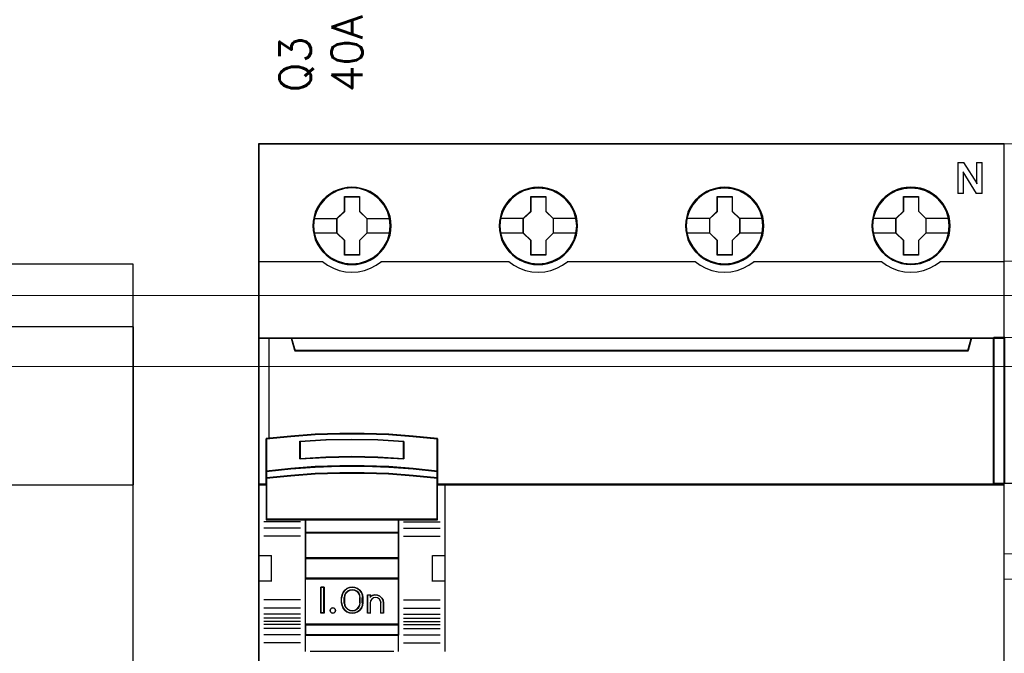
# Model space of a CAD drawing. Header units: millimetres. Extents: x 262469 to 275208, y -32539 to 9411.
# Tile 65 of 256: x 270098 to 270128, y -22482 to -22462. Entities that reach past the tile are written whole.
import ezdxf

# ---------------------------------------------------------------- set-up
doc = ezdxf.new("R2010")
doc.units = ezdxf.units.MM
doc.header["$LTSCALE"] = 100
doc.layers.get('0').update_dxf_attribs({"color": 8})
doc.layers.add('$ ele elektryka', color=1, linetype='Continuous', lineweight=30)
doc.layers.add('$ mp_ele', color=1, linetype='Continuous', lineweight=35)
doc.layers.add('45', color=8, linetype='Continuous')
doc.styles.get("Standard").update_dxf_attribs({"font": 'simplex.shx', "width": 0.8})

# ---------------------------------------------------------------- blocks, each defined once
blk = doc.blocks.new('*U2091')
at = {"layer": '45', "color": 7}
for points in [[(269.553408, -328.502637), (323.469028, -328.502637), (323.469028, -271.497363), (269.553408, -271.497363), (269.553408, -328.502637)], [(269.606321, -292.484081), (323.504304, -292.484081), (323.504304, -277.445187), (269.606321, -277.445187), (269.606321, -292.484081)]]:
    blk.add_lwpolyline(points, close=True, dxfattribs=at)
at = {"layer": '45', "color": 19}
for points in [[(269.553408, -328.502637), (323.469028, -328.502637), (323.469028, -271.497363), (269.553408, -271.497363), (269.553408, -328.502637)], [(269.606321, -292.484081), (323.504304, -292.484081), (323.504304, -277.445187), (269.606321, -277.445187), (269.606321, -292.484081)]]:
    blk.add_lwpolyline(points, dxfattribs=at)
blk = doc.blocks.new('*U2095')
at = {"layer": '45', "color": 7}
for points in [[(123.041699, -335.999059), (50.962827, -335.999059), (50.962827, -418.069133), (123.041699, -418.069133), (123.041699, -335.999059)], [(63.764385, -343.925202), (63.741969, -343.476801), (63.669119, -343.022865), (63.517816, -342.596608), (63.338493, -342.181422), (63.103131, -341.793916), (62.822939, -341.44516), (62.492312, -341.124083), (62.128062, -340.847293), (61.758209, -340.603717), (61.326713, -340.421036), (60.895217, -340.293712), (60.441305, -340.210675), (59.987394, -340.182996), (59.533482, -340.210675), (59.090779, -340.293712), (58.642471, -340.421036), (58.227787, -340.603717), (57.841121, -340.847293), (57.482475, -341.124083), (57.146245, -341.44516), (56.882864, -341.793916), (56.641899, -342.181422), (56.44016, -342.596608), (56.32248, -343.022865), (56.232818, -343.476801), (56.204799, -343.925202), (56.232818, -344.373602), (56.32248, -344.810931), (56.44016, -345.242724), (56.641899, -345.652374), (56.882864, -346.045416), (57.146245, -346.405243), (57.482475, -346.720784), (57.841121, -346.997575), (58.227787, -347.230079), (58.642471, -347.41276), (59.090779, -347.551155), (59.533482, -347.639728), (59.987394, -347.661872), (60.441305, -347.639728), (60.895217, -347.551155), (61.326713, -347.41276), (61.758209, -347.230079), (62.128062, -346.997575), (62.492312, -346.720784), (62.822939, -346.405243), (63.103131, -346.045416), (63.338493, -345.652374), (63.517816, -345.242724), (63.669119, -344.810931), (63.741969, -344.373602), (63.764385, -343.925202)], [(63.764385, -343.925202), (63.741969, -343.476801), (63.669119, -343.022865), (63.517816, -342.596608), (63.338493, -342.181422), (63.103131, -341.793916), (62.822939, -341.44516), (62.492312, -341.124083), (62.128062, -340.847293), (61.758209, -340.603717), (61.326713, -340.421036), (60.895217, -340.293712), (60.441305, -340.210675), (59.987394, -340.182996), (59.533482, -340.210675), (59.090779, -340.293712), (58.642471, -340.421036), (58.227787, -340.603717), (57.841121, -340.847293), (57.482475, -341.124083), (57.146245, -341.44516), (56.882864, -341.793916), (56.641899, -342.181422), (56.44016, -342.596608), (56.32248, -343.022865), (56.232818, -343.476801), (56.204799, -343.925202), (56.232818, -344.373602), (56.32248, -344.810931), (56.44016, -345.242724), (56.641899, -345.652374), (56.882864, -346.045416), (57.146245, -346.405243), (57.482475, -346.720784), (57.841121, -346.997575), (58.227787, -347.230079), (58.642471, -347.41276), (59.090779, -347.551155), (59.533482, -347.639728), (59.987394, -347.661872), (60.441305, -347.639728), (60.895217, -347.551155), (61.326713, -347.41276), (61.758209, -347.230079), (62.128062, -346.997575), (62.492312, -346.720784), (62.822939, -346.405243), (63.103131, -346.045416), (63.338493, -345.652374), (63.517816, -345.242724), (63.669119, -344.810931), (63.741969, -344.373602), (63.764385, -343.925202)], [(81.779693, -343.925202), (81.751669, -343.476801), (81.68441, -343.022865), (81.527472, -342.596608), (81.348114, -342.181422), (81.112708, -341.78838), (80.832462, -341.44516), (80.501772, -341.124083), (80.137452, -340.847293), (79.767527, -340.603717), (79.335948, -340.421036), (78.909974, -340.293712), (78.450371, -340.210675), (77.996373, -340.182996), (77.542374, -340.210675), (77.099585, -340.293712), (76.651192, -340.421036), (76.242033, -340.603717), (75.849688, -340.847293), (75.490974, -341.124083), (75.160283, -341.44516), (74.896852, -341.78838), (74.650236, -342.181422), (74.454064, -342.596608), (74.330755, -343.022865), (74.241077, -343.476801), (74.213052, -343.925202), (74.241077, -344.373602), (74.330755, -344.810931), (74.454064, -345.237188), (74.650236, -345.652374), (74.896852, -346.045416), (75.160283, -346.405243), (75.490974, -346.720784), (75.849688, -346.997575), (76.242033, -347.230079), (76.651192, -347.41276), (77.099585, -347.551155), (77.542374, -347.639728), (77.996373, -347.661872), (78.450371, -347.639728), (78.909974, -347.551155), (79.335948, -347.41276), (79.767527, -347.230079), (80.137452, -346.997575), (80.501772, -346.720784), (80.832462, -346.405243), (81.112708, -346.045416), (81.348114, -345.652374), (81.527472, -345.237188), (81.68441, -344.810931), (81.751669, -344.373602), (81.779693, -343.925202)], [(81.779693, -343.925202), (81.751669, -343.476801), (81.68441, -343.022865), (81.527472, -342.596608), (81.348114, -342.181422), (81.112708, -341.78838), (80.832462, -341.44516), (80.501772, -341.124083), (80.137452, -340.847293), (79.767527, -340.603717), (79.335948, -340.421036), (78.909974, -340.293712), (78.450371, -340.210675), (77.996373, -340.182996), (77.542374, -340.210675), (77.099585, -340.293712), (76.651192, -340.421036), (76.242033, -340.603717), (75.849688, -340.847293), (75.490974, -341.124083), (75.160283, -341.44516), (74.896852, -341.78838), (74.650236, -342.181422), (74.454064, -342.596608), (74.330755, -343.022865), (74.241077, -343.476801), (74.213052, -343.925202), (74.241077, -344.373602), (74.330755, -344.810931), (74.454064, -345.237188), (74.650236, -345.652374), (74.896852, -346.045416), (75.160283, -346.405243), (75.490974, -346.720784), (75.849688, -346.997575), (76.242033, -347.230079), (76.651192, -347.41276), (77.099585, -347.551155), (77.542374, -347.639728), (77.996373, -347.661872), (78.450371, -347.639728), (78.909974, -347.551155), (79.335948, -347.41276), (79.767527, -347.230079), (80.137452, -346.997575), (80.501772, -346.720784), (80.832462, -346.405243), (81.112708, -346.045416), (81.348114, -345.652374), (81.527472, -345.237188), (81.68441, -344.810931), (81.751669, -344.373602), (81.779693, -343.925202)], [(81.758528, -343.925186), (81.730673, -343.479324), (81.663822, -343.027957), (81.507835, -342.604113), (81.329565, -342.191277), (81.095585, -341.80046), (80.817037, -341.459182), (80.488351, -341.139923), (80.126239, -340.864699), (79.758557, -340.622503), (79.329593, -340.440855), (78.906201, -340.314252), (78.449383, -340.231685), (77.998136, -340.204163), (77.546889, -340.231685), (77.106784, -340.314252), (76.661108, -340.440855), (76.254429, -340.622503), (75.864462, -340.864699), (75.507922, -341.139923), (75.179236, -341.459182), (74.917401, -341.80046), (74.672279, -342.191277), (74.477296, -342.604113), (74.354735, -343.027957), (74.2656, -343.479324), (74.237745, -343.925186), (74.2656, -344.371048), (74.354735, -344.805902), (74.477296, -345.229746), (74.672279, -345.642581), (74.917401, -346.033399), (75.179236, -346.39119), (75.507922, -346.704945), (75.864462, -346.980168), (76.254429, -347.211356), (76.661108, -347.393004), (77.106784, -347.530615), (77.546889, -347.618687), (77.998136, -347.640705), (78.449383, -347.618687), (78.906201, -347.530615), (79.329593, -347.393004), (79.758557, -347.211356), (80.126239, -346.980168), (80.488351, -346.704945), (80.817037, -346.39119), (81.095585, -346.033399), (81.329565, -345.642581), (81.507835, -345.229746), (81.663822, -344.805902), (81.730673, -344.371048), (81.758528, -343.925186)], [(99.791474, -343.925202), (99.769054, -343.476801), (99.69619, -343.022865), (99.539253, -342.596608), (99.359895, -342.181422), (99.124489, -341.78838), (98.844243, -341.44516), (98.519157, -341.124083), (98.154837, -340.847293), (97.779308, -340.603717), (97.353334, -340.421036), (96.921755, -340.293712), (96.467757, -340.210675), (96.013758, -340.182996), (95.55976, -340.210675), (95.116971, -340.293712), (94.668578, -340.421036), (94.253814, -340.603717), (93.867074, -340.847293), (93.508359, -341.124083), (93.172064, -341.44516), (92.908633, -341.78838), (92.662016, -342.181422), (92.465844, -342.596608), (92.348141, -343.022865), (92.258462, -343.476801), (92.224833, -343.925202), (92.258462, -344.373602), (92.348141, -344.810931), (92.465844, -345.237188), (92.662016, -345.652374), (92.908633, -346.045416), (93.172064, -346.405243), (93.508359, -346.720784), (93.867074, -346.997575), (94.253814, -347.230079), (94.668578, -347.41276), (95.116971, -347.551155), (95.55976, -347.639728), (96.013758, -347.661872), (96.467757, -347.639728), (96.921755, -347.551155), (97.353334, -347.41276), (97.779308, -347.230079), (98.154837, -346.997575), (98.519157, -346.720784), (98.844243, -346.405243), (99.124489, -346.045416), (99.359895, -345.652374), (99.539253, -345.237188), (99.69619, -344.810931), (99.769054, -344.373602), (99.791474, -343.925202)], [(99.791474, -343.925202), (99.769054, -343.476801), (99.69619, -343.022865), (99.539253, -342.596608), (99.359895, -342.181422), (99.124489, -341.78838), (98.844243, -341.44516), (98.519157, -341.124083), (98.154837, -340.847293), (97.779308, -340.603717), (97.353334, -340.421036), (96.921755, -340.293712), (96.467757, -340.210675), (96.013758, -340.182996), (95.55976, -340.210675), (95.116971, -340.293712), (94.668578, -340.421036), (94.253814, -340.603717), (93.867074, -340.847293), (93.508359, -341.124083), (93.172064, -341.44516), (92.908633, -341.78838), (92.662016, -342.181422), (92.465844, -342.596608), (92.348141, -343.022865), (92.258462, -343.476801), (92.224833, -343.925202), (92.258462, -344.373602), (92.348141, -344.810931), (92.465844, -345.237188), (92.662016, -345.652374), (92.908633, -346.045416), (93.172064, -346.405243), (93.508359, -346.720784), (93.867074, -346.997575), (94.253814, -347.230079), (94.668578, -347.41276), (95.116971, -347.551155), (95.55976, -347.639728), (96.013758, -347.661872), (96.467757, -347.639728), (96.921755, -347.551155), (97.353334, -347.41276), (97.779308, -347.230079), (98.154837, -346.997575), (98.519157, -346.720784), (98.844243, -346.405243), (99.124489, -346.045416), (99.359895, -345.652374), (99.539253, -345.237188), (99.69619, -344.810931), (99.769054, -344.373602), (99.791474, -343.925202)], [(99.766781, -343.925186), (99.744497, -343.479324), (99.672075, -343.027957), (99.516088, -342.604113), (99.337818, -342.191277), (99.103838, -341.80046), (98.82529, -341.459182), (98.502175, -341.139923), (98.140063, -340.864699), (97.76681, -340.622503), (97.343418, -340.440855), (96.914454, -340.314252), (96.463207, -340.231685), (96.011961, -340.204163), (95.560714, -340.231685), (95.120608, -340.314252), (94.674932, -340.440855), (94.262682, -340.622503), (93.878287, -340.864699), (93.521746, -341.139923), (93.187489, -341.459182), (92.925654, -341.80046), (92.680532, -342.191277), (92.485549, -342.604113), (92.368559, -343.027957), (92.279424, -343.479324), (92.245998, -343.925186), (92.279424, -344.371048), (92.368559, -344.805902), (92.485549, -345.229746), (92.680532, -345.642581), (92.925654, -346.033399), (93.187489, -346.39119), (93.521746, -346.704945), (93.878287, -346.980168), (94.262682, -347.211356), (94.674932, -347.393004), (95.120608, -347.530615), (95.560714, -347.618687), (96.011961, -347.640705), (96.463207, -347.618687), (96.914454, -347.530615), (97.343418, -347.393004), (97.76681, -347.211356), (98.140063, -346.980168), (98.502175, -346.704945), (98.82529, -346.39119), (99.103838, -346.033399), (99.337818, -345.642581), (99.516088, -345.229746), (99.672075, -344.805902), (99.744497, -344.371048), (99.766781, -343.925186)], [(117.799727, -343.918146), (117.771703, -343.469746), (117.704443, -343.01581), (117.547506, -342.589552), (117.368148, -342.174367), (117.132742, -341.781325), (116.852496, -341.438105), (116.521805, -341.117028), (116.157486, -340.840237), (115.787561, -340.596662), (115.355982, -340.41398), (114.930008, -340.286657), (114.470405, -340.20362), (114.016407, -340.175941), (113.562408, -340.20362), (113.119619, -340.286657), (112.671226, -340.41398), (112.262067, -340.596662), (111.869722, -340.840237), (111.511008, -341.117028), (111.180317, -341.438105), (110.916886, -341.781325), (110.67027, -342.174367), (110.474097, -342.589552), (110.350789, -343.01581), (110.261111, -343.469746), (110.233086, -343.918146), (110.261111, -344.366547), (110.350789, -344.803875), (110.474097, -345.230132), (110.67027, -345.645318), (110.916886, -346.03836), (111.180317, -346.398188), (111.511008, -346.713729), (111.869722, -346.990519), (112.262067, -347.223023), (112.671226, -347.405705), (113.119619, -347.5441), (113.562408, -347.632673), (114.016407, -347.654816), (114.470405, -347.632673), (114.930008, -347.5441), (115.355982, -347.405705), (115.787561, -347.223023), (116.157486, -346.990519), (116.521805, -346.713729), (116.852496, -346.398188), (117.132742, -346.03836), (117.368148, -345.645318), (117.547506, -345.230132), (117.704443, -344.803875), (117.771703, -344.366547), (117.799727, -343.918146)], [(117.799727, -343.918146), (117.771703, -343.469746), (117.704443, -343.01581), (117.547506, -342.589552), (117.368148, -342.174367), (117.132742, -341.781325), (116.852496, -341.438105), (116.521805, -341.117028), (116.157486, -340.840237), (115.787561, -340.596662), (115.355982, -340.41398), (114.930008, -340.286657), (114.470405, -340.20362), (114.016407, -340.175941), (113.562408, -340.20362), (113.119619, -340.286657), (112.671226, -340.41398), (112.262067, -340.596662), (111.869722, -340.840237), (111.511008, -341.117028), (111.180317, -341.438105), (110.916886, -341.781325), (110.67027, -342.174367), (110.474097, -342.589552), (110.350789, -343.01581), (110.261111, -343.469746), (110.233086, -343.918146), (110.261111, -344.366547), (110.350789, -344.803875), (110.474097, -345.230132), (110.67027, -345.645318), (110.916886, -346.03836), (111.180317, -346.398188), (111.511008, -346.713729), (111.869722, -346.990519), (112.262067, -347.223023), (112.671226, -347.405705), (113.119619, -347.5441), (113.562408, -347.632673), (114.016407, -347.654816), (114.470405, -347.632673), (114.930008, -347.5441), (115.355982, -347.405705), (115.787561, -347.223023), (116.157486, -346.990519), (116.521805, -346.713729), (116.852496, -346.398188), (117.132742, -346.03836), (117.368148, -345.645318), (117.547506, -345.230132), (117.704443, -344.803875), (117.771703, -344.366547), (117.799727, -343.918146)], [(117.778562, -343.919893), (117.750707, -343.474242), (117.683856, -343.02309), (117.527869, -342.599446), (117.349599, -342.186807), (117.115619, -341.796175), (116.837071, -341.455059), (116.508385, -341.135951), (116.146273, -340.860858), (115.778591, -340.618776), (115.349627, -340.437215), (114.926235, -340.310672), (114.469417, -340.228144), (114.01817, -340.200635), (113.566923, -340.228144), (113.126818, -340.310672), (112.681142, -340.437215), (112.274463, -340.618776), (111.884496, -340.860858), (111.527956, -341.135951), (111.19927, -341.455059), (110.937435, -341.796175), (110.692313, -342.186807), (110.49733, -342.599446), (110.374769, -343.02309), (110.285634, -343.474242), (110.257779, -343.919893), (110.285634, -344.365544), (110.374769, -344.800191), (110.49733, -345.223834), (110.692313, -345.636474), (110.937435, -346.027106), (111.19927, -346.384727), (111.527956, -346.698333), (111.884496, -346.973426), (112.274463, -347.204504), (112.681142, -347.386066), (113.126818, -347.523612), (113.566923, -347.611642), (114.01817, -347.633649), (114.469417, -347.611642), (114.926235, -347.523612), (115.349627, -347.386066), (115.778591, -347.204504), (116.146273, -346.973426), (116.508385, -346.698333), (116.837071, -346.384727), (117.115619, -346.027106), (117.349599, -345.636474), (117.527869, -345.223834), (117.683856, -344.800191), (117.750707, -344.365544), (117.778562, -343.919893)], [(59.272766, -341.086106), (60.716935, -341.086106), (60.716935, -342.506161), (61.436188, -343.210642), (61.436188, -344.630698), (60.716935, -345.346273), (60.716935, -346.755234), (59.272766, -346.755234), (59.272766, -345.346273), (58.536524, -344.630698), (58.536524, -343.210642), (59.272766, -342.506161), (59.272766, -341.086106)], [(59.272766, -341.086106), (60.716935, -341.086106), (60.716935, -341.086106), (60.716935, -342.506161), (60.716935, -342.506161), (61.436188, -343.210642), (61.436188, -343.210642), (61.436188, -344.630698), (61.436188, -344.630698), (60.716935, -345.346273), (60.716935, -345.346273), (60.716935, -346.755234), (60.716935, -346.755234), (59.272766, -346.755234), (59.272766, -346.755234), (59.272766, -345.346273), (59.272766, -345.346273), (58.536524, -344.630698), (58.536524, -344.630698), (58.536524, -343.210642), (58.536524, -343.210642), (59.272766, -342.506161), (59.272766, -342.506161), (59.272766, -341.086106), (59.272766, -341.086106)], [(59.285816, -341.107272), (60.707145, -341.107272), (60.707145, -342.51584), (61.415022, -343.214622), (61.415022, -344.62319), (60.707145, -345.332976), (60.707145, -346.73054), (59.285816, -346.73054), (59.285816, -345.332976), (58.561217, -344.62319), (58.561217, -343.214622), (59.285816, -342.51584), (59.285816, -341.107272)], [(77.290211, -341.086106), (78.728716, -341.086106), (78.728716, -342.505783), (79.447968, -343.204531), (79.447968, -344.629754), (78.728716, -345.345138), (78.728716, -346.748179), (77.290211, -346.748179), (77.290211, -345.345138), (76.548304, -344.629754), (76.548304, -343.204531), (77.290211, -342.505783), (77.290211, -341.086106)], [(77.290211, -341.086106), (78.728716, -341.086106), (78.728716, -341.086106), (78.728716, -342.505783), (78.728716, -342.505783), (79.447968, -343.204531), (79.447968, -343.204531), (79.447968, -344.629754), (79.447968, -344.629754), (78.728716, -345.345138), (78.728716, -345.345138), (78.728716, -346.748179), (78.728716, -346.748179), (77.290211, -346.748179), (77.290211, -346.748179), (77.290211, -345.345138), (77.290211, -345.345138), (76.548304, -344.629754), (76.548304, -344.629754), (76.548304, -343.204531), (76.548304, -343.204531), (77.290211, -342.505783), (77.290211, -342.505783), (77.290211, -341.086106), (77.290211, -341.086106)], [(77.299643, -341.107272), (78.715398, -341.107272), (78.715398, -342.516335), (79.423275, -343.209859), (79.423275, -344.624426), (78.715398, -345.334461), (78.715398, -346.727012), (77.299643, -346.727012), (77.299643, -345.334461), (76.56947, -344.624426), (76.56947, -343.209859), (77.299643, -342.516335), (77.299643, -341.107272)], [(95.299856, -341.086106), (96.744024, -341.086106), (96.744024, -342.505783), (97.463277, -343.204531), (97.463277, -344.629754), (96.744024, -345.345138), (96.744024, -346.748179), (95.299856, -346.748179), (95.299856, -345.345138), (94.563613, -344.629754), (94.563613, -343.204531), (95.299856, -342.505783), (95.299856, -341.086106)], [(95.299856, -341.086106), (96.744024, -341.086106), (96.744024, -341.086106), (96.744024, -342.505783), (96.744024, -342.505783), (97.463277, -343.204531), (97.463277, -343.204531), (97.463277, -344.629754), (97.463277, -344.629754), (96.744024, -345.345138), (96.744024, -345.345138), (96.744024, -346.748179), (96.744024, -346.748179), (95.299856, -346.748179), (95.299856, -346.748179), (95.299856, -345.345138), (95.299856, -345.345138), (94.563613, -344.629754), (94.563613, -344.629754), (94.563613, -343.204531), (94.563613, -343.204531), (95.299856, -342.505783), (95.299856, -342.505783), (95.299856, -341.086106), (95.299856, -341.086106)], [(95.309377, -341.107272), (96.730706, -341.107272), (96.730706, -342.516335), (97.438584, -343.209859), (97.438584, -344.624426), (96.730706, -345.334461), (96.730706, -346.727012), (95.309377, -346.727012), (95.309377, -345.334461), (94.584778, -344.624426), (94.584778, -343.209859), (95.309377, -342.516335), (95.309377, -341.107272)], [(113.310245, -341.07905), (114.74875, -341.07905), (114.74875, -342.499612), (115.468002, -343.198795), (115.468002, -344.624906), (114.74875, -345.340736), (114.74875, -346.744651), (113.310245, -346.744651), (113.310245, -345.340736), (112.568338, -344.624906), (112.568338, -343.198795), (113.310245, -342.499612), (113.310245, -341.07905)], [(113.310245, -341.07905), (114.74875, -341.07905), (114.74875, -341.07905), (114.74875, -342.499612), (114.74875, -342.499612), (115.468002, -343.198795), (115.468002, -343.198795), (115.468002, -344.624906), (115.468002, -344.624906), (114.74875, -345.340736), (114.74875, -345.340736), (114.74875, -346.744651), (114.74875, -346.744651), (113.310245, -346.744651), (113.310245, -346.744651), (113.310245, -345.340736), (113.310245, -345.340736), (112.568338, -344.624906), (112.568338, -344.624906), (112.568338, -343.198795), (112.568338, -343.198795), (113.310245, -342.499612), (113.310245, -342.499612), (113.310245, -341.07905), (113.310245, -341.07905)], [(113.319677, -341.103744), (114.735432, -341.103744), (114.735432, -342.511923), (115.443309, -343.205011), (115.443309, -344.61869), (114.735432, -345.32828), (114.735432, -346.719957), (113.319677, -346.719957), (113.319677, -345.32828), (112.589504, -344.61869), (112.589504, -343.205011), (113.319677, -342.511923), (113.319677, -341.103744)], [(119.541226, -355.956733), (54.462521, -355.956733), (54.139301, -354.770331), (50.962827, -354.770331), (50.962827, -368.951972), (51.709577, -368.951972), (51.709577, -368.322903), (51.709577, -367.649689), (51.709577, -364.504344), (54.066855, -364.267064), (56.424133, -364.10152), (58.786984, -364.018747), (61.155408, -364.018747), (63.518258, -364.10152), (65.875536, -364.267064), (68.232814, -364.504344), (68.232814, -367.649689), (68.232814, -368.322903), (68.232814, -368.951972), (68.979564, -368.951972), (122.043396, -368.951972), (122.043396, -354.770331), (119.864446, -354.770331), (119.541226, -355.956733)], [(54.460882, -356.001523), (119.543644, -356.001523), (119.866884, -354.770331), (54.137642, -354.770331), (54.460882, -356.001523)], [(121.99401, -354.770331), (121.99401, -368.951972), (123.041699, -368.951972), (123.041699, -354.770331), (121.99401, -354.770331)], [(62.503795, -366.315265), (65.016673, -366.450782), (65.016673, -364.75117), (62.503795, -364.615652), (59.979724, -364.57048), (57.472444, -364.615652), (54.959566, -364.75117), (54.959566, -366.450782), (57.472444, -366.315265), (59.979724, -366.258799), (62.503795, -366.315265)], [(65.906796, -367.367381), (63.544499, -367.195528), (61.176617, -367.121059), (58.80315, -367.121059), (56.435268, -367.195528), (54.07297, -367.367381), (51.710673, -367.62516), (51.710673, -368.324029), (54.07297, -368.077706), (56.435268, -367.905853), (58.80315, -367.819927), (61.176617, -367.819927), (63.544499, -367.905853), (65.906796, -368.077706), (68.269094, -368.324029), (68.269094, -367.62516), (65.906796, -367.367381)], [(65.89167, -367.382685), (63.535412, -367.217384), (61.173583, -367.145753), (58.806184, -367.145753), (56.444355, -367.217384), (54.088096, -367.382685), (51.731838, -367.630637), (51.731838, -368.302862), (54.088096, -368.06593), (56.444355, -367.900629), (58.806184, -367.817978), (61.173583, -367.817978), (63.535412, -367.900629), (65.89167, -368.06593), (68.247928, -368.302862), (68.247928, -367.630637), (65.89167, -367.382685)], [(65.89167, -367.382685), (63.535412, -367.217384), (61.173583, -367.145753), (58.806184, -367.145753), (56.444355, -367.217384), (54.088096, -367.382685), (51.731838, -367.630637), (51.731838, -368.302862), (54.088096, -368.06593), (56.444355, -367.900629), (58.806184, -367.817978), (61.173583, -367.817978), (63.535412, -367.900629), (65.89167, -368.06593), (68.247928, -368.302862), (68.247928, -367.630637), (65.89167, -367.382685)], [(55.474712, -372.335105), (64.505055, -372.335105), (68.269094, -372.335105), (68.269094, -368.914764), (68.269094, -368.28075), (65.906796, -368.041604), (63.544499, -367.874758), (61.176617, -367.791335), (58.80315, -367.791335), (56.435268, -367.874758), (54.07297, -368.041604), (51.710673, -368.28075), (51.710673, -368.914764), (51.710673, -372.335105), (55.474712, -372.335105)], [(55.486254, -372.313938), (64.493512, -372.313938), (68.247928, -372.313938), (68.247928, -368.92812), (68.247928, -368.300504), (65.89167, -368.063772), (63.535412, -367.89861), (61.173583, -367.81603), (58.806184, -367.81603), (56.444355, -367.89861), (54.088096, -368.063772), (51.731838, -368.300504), (51.731838, -368.92812), (51.731838, -372.313938), (55.486254, -372.313938)], [(64.515758, -372.285716), (55.464009, -372.285716), (55.464009, -373.601575), (64.515758, -373.601575), (64.515758, -372.285716)], [(64.494592, -372.31041), (55.485174, -372.31041), (55.485174, -373.57688), (64.494592, -373.57688), (64.494592, -372.31041)], [(64.515758, -373.552186), (55.464009, -373.552186), (55.464009, -376.071015), (64.515758, -376.071015), (64.515758, -373.552186)], [(64.494592, -373.573352), (55.485174, -373.573352), (55.485174, -376.04632), (64.494592, -376.04632), (64.494592, -373.573352)], [(64.515758, -376.021626), (55.464009, -376.021626), (55.464009, -378.043039), (64.515758, -378.043039), (64.515758, -376.021626)], [(64.494592, -376.042792), (55.485174, -376.042792), (55.485174, -378.021872), (64.494592, -378.021872), (64.494592, -376.042792)], [(55.464009, -382.488031), (64.515758, -382.488031), (64.515758, -377.99365), (55.464009, -377.99365), (55.464009, -382.488031)], [(57.287763, -378.857954), (57.287763, -381.376783), (56.98792, -381.376783), (56.98792, -378.857954), (57.287763, -378.857954)], [(59.128596, -379.362842), (59.299865, -379.149667), (59.499678, -378.986981), (59.756582, -378.891613), (60.013485, -378.857954), (60.281807, -378.891613), (60.527293, -378.986981), (60.738524, -379.149667), (60.909793, -379.362842), (61.006846, -379.604066), (61.0411, -379.867729), (61.0411, -380.367007), (61.006846, -380.630671), (60.909793, -380.871895), (60.738524, -381.08507), (60.527293, -381.242146), (60.281807, -381.343124), (60.013485, -381.376783), (59.756582, -381.343124), (59.499678, -381.242146), (59.299865, -381.08507), (59.128596, -380.871895), (59.031543, -380.630671), (58.99158, -380.367007), (58.99158, -379.867729), (59.031543, -379.604066), (59.128596, -379.362842)], [(59.393724, -379.409485), (59.2845, -379.623824), (59.23851, -379.866366), (59.23851, -380.368371), (59.2845, -380.605272), (59.393724, -380.813971), (59.566183, -380.983186), (59.778882, -381.090355), (60.014576, -381.129839), (60.261768, -381.090355), (60.474467, -380.983186), (60.646926, -380.813971), (60.75615, -380.605272), (60.790642, -380.368371), (60.790642, -379.866366), (60.75615, -379.623824), (60.646926, -379.409485), (60.474467, -379.24027), (60.261768, -379.138741), (60.014576, -379.104898), (59.778882, -379.138741), (59.566183, -379.24027), (59.393724, -379.409485)], [(61.499684, -381.376783), (61.499684, -379.602314), (61.758372, -379.602314), (61.758372, -379.788803), (61.965323, -379.653174), (62.212515, -379.602314), (62.471203, -379.619267), (62.6954, -379.72664), (62.890854, -379.896175), (63.005826, -380.11092), (63.051815, -380.359571), (63.051815, -381.376783), (62.793127, -381.376783), (62.793127, -380.359571), (62.747138, -380.16178), (62.643662, -380.003547), (62.471203, -379.884873), (62.27575, -379.856617), (62.068799, -379.884873), (61.907837, -380.003547), (61.792864, -380.16178), (61.758372, -380.359571), (61.758372, -381.376783), (61.499684, -381.376783)], [(58.382539, -380.972343), (58.413059, -381.105144), (58.382539, -381.243982), (58.278773, -381.340564), (58.138384, -381.376783), (58.004098, -381.340564), (57.91254, -381.243982), (57.869813, -381.105144), (57.91254, -380.972343), (58.004098, -380.869724), (58.138384, -380.833506), (58.278773, -380.869724), (58.382539, -380.972343)], [(64.515758, -382.438642), (55.464009, -382.438642), (55.464009, -383.482862), (64.515758, -383.482862), (64.515758, -382.438642)], [(64.494592, -382.463336), (55.485174, -382.463336), (55.485174, -383.461696), (64.494592, -383.461696), (64.494592, -382.463336)]]:
    blk.add_lwpolyline(points, close=True, dxfattribs=at)
at = {"layer": '45', "color": 139}
for points in [[(123.041699, -335.999059), (50.962827, -335.999059), (50.962827, -418.069133), (123.041699, -418.069133), (123.041699, -335.999059)], [(63.697361, -343.918906), (63.6245, -343.199123), (63.417128, -342.518098), (63.06964, -341.881368), (62.610058, -341.327689), (62.049593, -340.873672), (61.405058, -340.535928), (60.710081, -340.319993), (59.987081, -340.253552), (59.264081, -340.319993), (58.574708, -340.535928), (57.930173, -340.873672), (57.364103, -341.327689), (56.904522, -341.881368), (56.562638, -342.518098), (56.349661, -343.199123), (56.282405, -343.918906), (56.349661, -344.633152), (56.562638, -345.325251), (56.904522, -345.950908), (57.364103, -346.510123), (57.930173, -346.96414), (58.574708, -347.301884), (59.264081, -347.512282), (59.987081, -347.584261), (60.710081, -347.512282), (61.405058, -347.301884), (62.049593, -346.96414), (62.610058, -346.510123), (63.06964, -345.950908), (63.417128, -345.325251), (63.6245, -344.633152), (63.697361, -343.918906)], [(81.709142, -343.925962), (81.636267, -343.206179), (81.428854, -342.519617), (81.086904, -341.888423), (80.621627, -341.329207), (80.061052, -340.875191), (79.421996, -340.537447), (78.721278, -340.327049), (77.998136, -340.260607), (77.274995, -340.327049), (76.579882, -340.537447), (75.940827, -340.875191), (75.380252, -341.329207), (74.914975, -341.888423), (74.567418, -342.519617), (74.360006, -343.206179), (74.287131, -343.925962), (74.360006, -344.640207), (74.567418, -345.326769), (74.914975, -345.957963), (75.380252, -346.511642), (75.940827, -346.965659), (76.579882, -347.303403), (77.274995, -347.519338), (77.998136, -347.591316), (78.721278, -347.519338), (79.421996, -347.303403), (80.061052, -346.965659), (80.621627, -346.511642), (81.086904, -345.957963), (81.428854, -345.326769), (81.636267, -344.640207), (81.709142, -343.925962)], [(81.709142, -343.918906), (81.630639, -343.199123), (81.423168, -342.518098), (81.081122, -341.881368), (80.621322, -341.327689), (80.06059, -340.873672), (79.415748, -340.535928), (78.714833, -340.319993), (77.997097, -340.253552), (77.273752, -340.319993), (76.578445, -340.535928), (75.93921, -340.873672), (75.372871, -341.327689), (74.913071, -341.881368), (74.571025, -342.518098), (74.357946, -343.199123), (74.290659, -343.918906), (74.357946, -344.633152), (74.571025, -345.325251), (74.913071, -345.950908), (75.372871, -346.510123), (75.93921, -346.96414), (76.578445, -347.301884), (77.273752, -347.512282), (77.997097, -347.584261), (78.714833, -347.512282), (79.415748, -347.301884), (80.06059, -346.96414), (80.621322, -346.510123), (81.081122, -345.950908), (81.423168, -345.325251), (81.630639, -344.633152), (81.709142, -343.918906)], [(99.717395, -343.925962), (99.64452, -343.206179), (99.437108, -342.519617), (99.089551, -341.888423), (98.624274, -341.329207), (98.069305, -340.875191), (97.424644, -340.537447), (96.729531, -340.327049), (96.00639, -340.260607), (95.283248, -340.327049), (94.58253, -340.537447), (93.94908, -340.875191), (93.382899, -341.329207), (92.917622, -341.888423), (92.575672, -342.519617), (92.368259, -343.206179), (92.295384, -343.925962), (92.368259, -344.640207), (92.575672, -345.326769), (92.917622, -345.957963), (93.382899, -346.511642), (93.94908, -346.965659), (94.58253, -347.303403), (95.283248, -347.519338), (96.00639, -347.591316), (96.729531, -347.519338), (97.424644, -347.303403), (98.069305, -346.965659), (98.624274, -346.511642), (99.089551, -345.957963), (99.437108, -345.326769), (99.64452, -344.640207), (99.717395, -343.925962)], [(99.713867, -343.918906), (99.640986, -343.199123), (99.433556, -342.518098), (99.091576, -341.881368), (98.631866, -341.327689), (98.065638, -340.873672), (97.426528, -340.535928), (96.72575, -340.319993), (96.002547, -340.253552), (95.279344, -340.319993), (94.589779, -340.535928), (93.945063, -340.873672), (93.384441, -341.327689), (92.92473, -341.881368), (92.582751, -342.518098), (92.369714, -343.199123), (92.302439, -343.918906), (92.369714, -344.633152), (92.582751, -345.325251), (92.92473, -345.950908), (93.384441, -346.510123), (93.945063, -346.96414), (94.589779, -347.301884), (95.279344, -347.512282), (96.002547, -347.584261), (96.72575, -347.512282), (97.426528, -347.301884), (98.065638, -346.96414), (98.631866, -346.510123), (99.091576, -345.950908), (99.433556, -345.325251), (99.640986, -344.633152), (99.713867, -343.918906)], [(117.722121, -343.918906), (117.64926, -343.199123), (117.441888, -342.518098), (117.100004, -341.881368), (116.640423, -341.327689), (116.074353, -340.873672), (115.429818, -340.535928), (114.734841, -340.319993), (114.01184, -340.253552), (113.28884, -340.319993), (112.599468, -340.535928), (111.954933, -340.873672), (111.394468, -341.327689), (110.934886, -341.881368), (110.587398, -342.518098), (110.374421, -343.199123), (110.307165, -343.918906), (110.374421, -344.633152), (110.587398, -345.325251), (110.934886, -345.950908), (111.394468, -346.510123), (111.954933, -346.96414), (112.599468, -347.301884), (113.28884, -347.512282), (114.01184, -347.584261), (114.734841, -347.512282), (115.429818, -347.301884), (116.074353, -346.96414), (116.640423, -346.510123), (117.100004, -345.950908), (117.441888, -345.325251), (117.64926, -344.633152), (117.722121, -343.918906)], [(117.722121, -343.925962), (117.64926, -343.206179), (117.441888, -342.519617), (117.100004, -341.888423), (116.634818, -341.329207), (116.079957, -340.875191), (115.435422, -340.537447), (114.734841, -340.327049), (114.017445, -340.260607), (113.294445, -340.327049), (112.593863, -340.537447), (111.960538, -340.875191), (111.394468, -341.329207), (110.929281, -341.888423), (110.587398, -342.519617), (110.380025, -343.206179), (110.307165, -343.925962), (110.380025, -344.640207), (110.587398, -345.326769), (110.929281, -345.957963), (111.394468, -346.511642), (111.960538, -346.965659), (112.593863, -347.303403), (113.294445, -347.519338), (114.017445, -347.591316), (114.734841, -347.519338), (115.435422, -347.303403), (116.079957, -346.965659), (116.634818, -346.511642), (117.100004, -345.957963), (117.441888, -345.326769), (117.64926, -344.640207), (117.722121, -343.925962)], [(58.413059, -381.105144), (58.382539, -380.972343), (58.278773, -380.869724), (58.138384, -380.833506), (58.004098, -380.869724), (57.91254, -380.972343), (57.869813, -381.105144), (57.91254, -381.243982), (58.004098, -381.340564), (58.138384, -381.376783), (58.278773, -381.340564), (58.382539, -381.243982), (58.413059, -381.105144)]]:
    blk.add_lwpolyline(points, close=True, dxfattribs=at)
at = {"layer": '45', "color": 59}
for points in [[(123.017006, -336.020226), (50.983993, -336.020226), (50.983993, -418.044439), (123.017006, -418.044439), (123.017006, -336.020226)], [(63.743219, -343.925186), (63.72093, -343.479324), (63.648488, -343.027957), (63.498031, -342.604113), (63.319712, -342.191277), (63.085669, -341.805964), (62.807045, -341.459182), (62.47827, -341.139923), (62.11606, -340.864699), (61.748277, -340.622503), (61.319197, -340.440855), (60.890117, -340.314252), (60.438748, -340.231685), (59.987378, -340.204163), (59.536008, -340.231685), (59.095784, -340.314252), (58.649986, -340.440855), (58.237624, -340.622503), (57.853124, -340.864699), (57.496486, -341.139923), (57.162138, -341.459182), (56.900233, -341.805964), (56.660617, -342.191277), (56.460008, -342.604113), (56.342986, -343.027957), (56.253827, -343.479324), (56.225964, -343.925186), (56.253827, -344.371048), (56.342986, -344.805902), (56.460008, -345.23525), (56.660617, -345.642581), (56.900233, -346.033399), (57.162138, -346.39119), (57.496486, -346.704945), (57.853124, -346.980168), (58.237624, -347.211356), (58.649986, -347.393004), (59.095784, -347.530615), (59.536008, -347.618687), (59.987378, -347.640705), (60.438748, -347.618687), (60.890117, -347.530615), (61.319197, -347.393004), (61.748277, -347.211356), (62.11606, -346.980168), (62.47827, -346.704945), (62.807045, -346.39119), (63.085669, -346.033399), (63.319712, -345.642581), (63.498031, -345.23525), (63.648488, -344.805902), (63.72093, -344.371048), (63.743219, -343.925186)], [(54.460882, -356.001523), (119.543644, -356.001523), (119.866884, -354.770331), (54.137642, -354.770331), (54.460882, -356.001523)], [(122.018703, -354.791498), (122.018703, -368.930805), (123.017006, -368.930805), (123.017006, -354.791498), (122.018703, -354.791498)], [(63.544499, -367.235968), (65.906796, -367.403082), (68.269094, -367.653752), (68.269094, -364.478597), (65.906796, -364.239068), (63.544499, -364.071954), (61.176617, -363.988398), (58.80315, -363.988398), (56.435268, -364.071954), (54.07297, -364.239068), (51.710673, -364.478597), (51.710673, -367.653752), (54.07297, -367.403082), (56.435268, -367.235968), (58.80315, -367.163553), (61.176617, -367.163553), (63.544499, -367.235968)], [(63.535412, -367.219627), (65.89167, -367.38481), (68.247928, -367.632585), (68.247928, -364.494102), (65.89167, -364.257339), (63.535412, -364.092156), (61.173583, -364.009564), (58.806184, -364.009564), (56.444355, -364.092156), (54.088096, -364.257339), (51.731838, -364.494102), (51.731838, -367.632585), (54.088096, -367.38481), (56.444355, -367.219627), (58.806184, -367.148048), (61.173583, -367.148048), (63.535412, -367.219627)], [(65.016673, -364.75117), (65.016673, -366.450782), (62.503795, -366.315265), (59.979724, -366.258799), (57.472444, -366.315265), (54.959566, -366.450782), (54.959566, -364.75117), (57.472444, -364.615652), (59.979724, -364.57048), (62.503795, -364.615652), (65.016673, -364.75117)], [(62.503795, -366.315265), (65.016673, -366.450782), (65.016673, -364.75117), (62.503795, -364.615652), (59.979724, -364.57048), (57.472444, -364.615652), (54.959566, -364.75117), (54.959566, -366.450782), (57.472444, -366.315265), (59.979724, -366.258799), (62.503795, -366.315265)], [(62.494088, -366.293876), (64.995507, -366.426088), (64.995507, -364.767929), (62.494088, -364.635717), (59.981527, -364.591646), (57.485678, -364.635717), (54.984259, -364.767929), (54.984259, -366.426088), (57.485678, -366.293876), (59.981527, -366.238787), (62.494088, -366.293876)], [(62.494088, -366.293876), (64.995507, -366.426088), (64.995507, -364.767929), (62.494088, -364.635717), (59.981527, -364.591646), (57.485678, -364.635717), (54.984259, -364.767929), (54.984259, -366.426088), (57.485678, -366.293876), (59.981527, -366.238787), (62.494088, -366.293876)], [(65.906796, -367.367381), (63.544499, -367.195528), (61.176617, -367.121059), (58.80315, -367.121059), (56.435268, -367.195528), (54.07297, -367.367381), (51.710673, -367.62516), (51.710673, -368.324029), (54.07297, -368.077706), (56.435268, -367.905853), (58.80315, -367.819927), (61.176617, -367.819927), (63.544499, -367.905853), (65.906796, -368.077706), (68.269094, -368.324029), (68.269094, -367.62516), (65.906796, -367.367381)], [(55.474712, -372.335105), (64.505055, -372.335105), (68.269094, -372.335105), (68.269094, -368.914764), (68.269094, -368.28075), (65.906796, -368.041604), (63.544499, -367.874758), (61.176617, -367.791335), (58.80315, -367.791335), (56.435268, -367.874758), (54.07297, -368.041604), (51.710673, -368.28075), (51.710673, -368.914764), (51.710673, -372.335105), (55.474712, -372.335105)], [(55.486254, -372.313938), (64.493512, -372.313938), (68.247928, -372.313938), (68.247928, -368.92812), (68.247928, -368.300504), (65.89167, -368.063772), (63.535412, -367.89861), (61.173583, -367.81603), (58.806184, -367.81603), (56.444355, -367.89861), (54.088096, -368.063772), (51.731838, -368.300504), (51.731838, -368.92812), (51.731838, -372.313938), (55.486254, -372.313938)], [(64.515758, -372.285716), (55.464009, -372.285716), (55.464009, -373.601575), (64.515758, -373.601575), (64.515758, -372.285716)], [(64.494592, -372.31041), (55.485174, -372.31041), (55.485174, -373.57688), (64.494592, -373.57688), (64.494592, -372.31041)], [(64.515758, -373.552186), (55.464009, -373.552186), (55.464009, -376.071015), (64.515758, -376.071015), (64.515758, -373.552186)], [(64.494592, -373.573352), (55.485174, -373.573352), (55.485174, -376.04632), (64.494592, -376.04632), (64.494592, -373.573352)], [(64.515758, -376.021626), (55.464009, -376.021626), (55.464009, -378.043039), (64.515758, -378.043039), (64.515758, -376.021626)], [(64.494592, -376.042792), (55.485174, -376.042792), (55.485174, -378.021872), (64.494592, -378.021872), (64.494592, -376.042792)], [(55.464009, -382.488031), (64.515758, -382.488031), (64.515758, -377.99365), (55.464009, -377.99365), (55.464009, -382.488031)], [(57.287763, -378.857954), (57.287763, -381.376783), (56.98792, -381.376783), (56.98792, -378.857954), (57.287763, -378.857954)], [(59.128596, -379.362842), (59.299865, -379.149667), (59.499678, -378.986981), (59.756582, -378.891613), (60.013485, -378.857954), (60.281807, -378.891613), (60.527293, -378.986981), (60.738524, -379.149667), (60.909793, -379.362842), (61.006846, -379.604066), (61.0411, -379.867729), (61.0411, -380.367007), (61.006846, -380.630671), (60.909793, -380.871895), (60.738524, -381.08507), (60.527293, -381.242146), (60.281807, -381.343124), (60.013485, -381.376783), (59.756582, -381.343124), (59.499678, -381.242146), (59.299865, -381.08507), (59.128596, -380.871895), (59.031543, -380.630671), (58.99158, -380.367007), (58.99158, -379.867729), (59.031543, -379.604066), (59.128596, -379.362842)], [(59.393724, -379.409485), (59.2845, -379.623824), (59.23851, -379.866366), (59.23851, -380.368371), (59.2845, -380.605272), (59.393724, -380.813971), (59.566183, -380.983186), (59.778882, -381.090355), (60.014576, -381.129839), (60.261768, -381.090355), (60.474467, -380.983186), (60.646926, -380.813971), (60.75615, -380.605272), (60.790642, -380.368371), (60.790642, -379.866366), (60.75615, -379.623824), (60.646926, -379.409485), (60.474467, -379.24027), (60.261768, -379.138741), (60.014576, -379.104898), (59.778882, -379.138741), (59.566183, -379.24027), (59.393724, -379.409485)], [(59.410656, -379.426751), (59.304411, -379.635862), (59.259676, -379.872488), (59.259676, -380.362249), (59.304411, -380.593372), (59.410656, -380.79698), (59.578412, -380.962068), (59.78531, -381.066624), (60.014576, -381.105144), (60.255026, -381.066624), (60.461925, -380.962068), (60.62968, -380.79698), (60.735925, -380.593372), (60.769477, -380.362249), (60.769477, -379.872488), (60.735925, -379.635862), (60.62968, -379.426751), (60.461925, -379.261663), (60.255026, -379.16261), (60.014576, -379.129592), (59.78531, -379.16261), (59.578412, -379.261663), (59.410656, -379.426751)], [(61.499684, -381.376783), (61.499684, -379.602314), (61.758372, -379.602314), (61.758372, -379.788803), (61.965323, -379.653174), (62.212515, -379.602314), (62.471203, -379.619267), (62.6954, -379.72664), (62.890854, -379.896175), (63.005826, -380.11092), (63.051815, -380.359571), (63.051815, -381.376783), (62.793127, -381.376783), (62.793127, -380.359571), (62.747138, -380.16178), (62.643662, -380.003547), (62.471203, -379.884873), (62.27575, -379.856617), (62.068799, -379.884873), (61.907837, -380.003547), (61.792864, -380.16178), (61.758372, -380.359571), (61.758372, -381.376783), (61.499684, -381.376783)], [(58.382539, -380.972343), (58.413059, -381.105144), (58.382539, -381.243982), (58.278773, -381.340564), (58.138384, -381.376783), (58.004098, -381.340564), (57.91254, -381.243982), (57.869813, -381.105144), (57.91254, -380.972343), (58.004098, -380.869724), (58.138384, -380.833506), (58.278773, -380.869724), (58.382539, -380.972343)], [(64.515758, -382.438642), (55.464009, -382.438642), (55.464009, -383.482862), (64.515758, -383.482862), (64.515758, -382.438642)], [(64.494592, -382.463336), (55.485174, -382.463336), (55.485174, -383.461696), (64.494592, -383.461696), (64.494592, -382.463336)]]:
    blk.add_lwpolyline(points, close=True, dxfattribs=at)
at = {"layer": '45', "color": 139}
for points in [[(118.558155, -337.780584), (119.16137, -337.780584)], [(118.558155, -337.780584), (118.558155, -340.796828)], [(119.111984, -337.780584), (120.406603, -339.869024)], [(120.357217, -337.780584), (120.90399, -337.780584)], [(120.357217, -337.780584), (120.357217, -339.869024)], [(120.854604, -337.780584), (120.854604, -340.796828)], [(119.055543, -338.70486), (119.055543, -340.796828)], [(120.339579, -340.796828), (119.055543, -338.70486)], [(118.558155, -340.750967), (119.104929, -340.750967)], [(120.290193, -340.750967), (120.90399, -340.750967)], [(50.962827, -347.362011), (57.188991, -347.362011)], [(57.139605, -347.362011), (57.639457, -347.719257), (58.189855, -348.007358), (58.768336, -348.226315), (59.374897, -348.35308), (59.981459, -348.399176), (60.604869, -348.35308), (61.211431, -348.226315), (61.789911, -348.007358), (62.334693, -347.719257), (62.840161, -347.362011)], [(62.790775, -347.362011), (75.193717, -347.362011)], [(75.144331, -347.362011), (75.649926, -347.719257), (76.194846, -348.007358), (76.773472, -348.226315), (77.385804, -348.35308), (77.992519, -348.399176), (78.616086, -348.35308), (79.222801, -348.226315), (79.801427, -348.007358), (80.346346, -347.719257), (80.851942, -347.362011)], [(80.802556, -347.362011), (93.20197, -347.362011)], [(93.152584, -347.362011), (93.65818, -347.719257), (94.203099, -348.007358), (94.781725, -348.226315), (95.38844, -348.35308), (96.000772, -348.399176), (96.618722, -348.35308), (97.219819, -348.226315), (97.80968, -348.007358), (98.3546, -347.719257), (98.860195, -347.362011)], [(98.810809, -347.362011), (111.213751, -347.362011)], [(111.164365, -347.362011), (111.669833, -347.719257), (112.214615, -348.007358), (112.793095, -348.226315), (113.399657, -348.35308), (114.011835, -348.399176), (114.629629, -348.35308), (115.230574, -348.226315), (115.81467, -348.007358), (116.365069, -347.719257), (116.864921, -347.362011)], [(116.815535, -347.362011), (123.041699, -347.362011)], [(50.962827, -354.770331), (123.041699, -354.770331)], [(54.137642, -354.770331), (54.508037, -356.001523)], [(119.866884, -354.770331), (119.492961, -356.001523)], [(121.99401, -368.951972), (121.99401, -354.770331)], [(54.458651, -355.952134), (119.542347, -355.952134)], [(68.269094, -364.521091), (65.906796, -364.260798), (63.544499, -364.079198), (61.176617, -363.988398), (58.80315, -363.988398), (56.435268, -364.079198), (54.07297, -364.260798), (51.710673, -364.521091)], [(51.710673, -364.471702), (51.710673, -372.335105)], [(68.219708, -372.335105), (68.219708, -364.471702)], [(65.016673, -364.796257), (62.503795, -364.626924), (59.979724, -364.57048), (57.472444, -364.626924), (54.959566, -364.796257)], [(54.959566, -366.450782), (54.959566, -364.746868)], [(64.967287, -366.450782), (64.967287, -364.746868)], [(65.016673, -366.450782), (62.503795, -366.283939), (59.979724, -366.214421), (57.472444, -366.283939), (54.959566, -366.450782)], [(68.269094, -367.653752), (65.906796, -367.381352), (63.544499, -367.199752), (61.176617, -367.121059), (58.80315, -367.121059), (56.435268, -367.199752), (54.07297, -367.381352), (51.710673, -367.653752)], [(68.269094, -368.324029), (65.906796, -368.063735), (63.544499, -367.882135), (61.176617, -367.791335), (58.80315, -367.791335), (56.435268, -367.882135), (54.07297, -368.063735), (51.710673, -368.324029)], [(51.756531, -368.902583), (50.962827, -368.902583)], [(123.041699, -368.902583), (68.219708, -368.902583)], [(68.967553, -368.902583), (68.967553, -385.077415)], [(55.008952, -372.543243), (51.456687, -372.543243)], [(68.269094, -372.285716), (51.710673, -372.285716)], [(55.464009, -372.285716), (55.464009, -383.482862)], [(55.464009, -372.285716), (64.515758, -372.285716)], [(64.466372, -372.285716), (64.466372, -383.482862)], [(64.967287, -372.543243), (68.516024, -372.543243)], [(55.008952, -373.139437), (51.456687, -373.139437)], [(55.008952, -373.929657), (51.456687, -373.929657)], [(55.464009, -373.552186), (64.515758, -373.552186)], [(64.967287, -373.139437), (68.516024, -373.139437)], [(64.967287, -373.929657), (68.516024, -373.929657)], [(50.962827, -375.774682), (52.215115, -375.774682)], [(52.165729, -375.774682), (52.165729, -378.289983)], [(67.768179, -378.289983), (67.768179, -375.774682)], [(67.768179, -375.774682), (69.016939, -375.774682)], [(55.464009, -376.021626), (64.515758, -376.021626)], [(50.962827, -378.244122), (52.215115, -378.244122)], [(55.464009, -377.99365), (64.515758, -377.99365)], [(67.768179, -378.244122), (69.016939, -378.244122)], [(57.287763, -378.857954), (56.98792, -378.857954)], [(56.98792, -378.857954), (56.98792, -381.376783)], [(57.238377, -378.857954), (57.238377, -381.376783)], [(61.0411, -379.898647), (61.006846, -379.62691), (60.909793, -379.3783), (60.738524, -379.158599), (60.527293, -378.990931), (60.281807, -378.892644), (60.013485, -378.857954), (59.756582, -378.892644), (59.499678, -378.990931), (59.299865, -379.158599), (59.128596, -379.3783), (59.031543, -379.62691), (58.99158, -379.898647)], [(60.790642, -379.898647), (60.75615, -379.645823), (60.646926, -379.422397), (60.474467, -379.246009), (60.261768, -379.140176), (60.014576, -379.104898), (59.778882, -379.140176), (59.566183, -379.246009), (59.393724, -379.422397), (59.2845, -379.645823), (59.23851, -379.898647)], [(61.499684, -379.602314), (61.799527, -379.602314)], [(61.499684, -379.602314), (61.499684, -381.376783)], [(61.750141, -379.602314), (61.750141, -379.831619)], [(63.051815, -380.385479), (63.005534, -380.12832), (62.889829, -379.906229), (62.693132, -379.730893), (62.467508, -379.619847), (62.207174, -379.602314), (61.958409, -379.654914), (61.750141, -379.795183)], [(55.008952, -380.085618), (51.456687, -380.085618)], [(58.99158, -380.385479), (58.99158, -379.849258)], [(58.99158, -380.339618), (59.031543, -380.610433), (59.128596, -380.8582), (59.299865, -381.077157), (59.499678, -381.238494), (59.756582, -381.342211), (60.013485, -381.376783), (60.281807, -381.342211), (60.527293, -381.238494), (60.738524, -381.077157), (60.909793, -380.8582), (61.006846, -380.610433), (61.0411, -380.339618)], [(59.23851, -380.385479), (59.23851, -379.849258)], [(59.23851, -380.339618), (59.2845, -380.585464), (59.393724, -380.802043), (59.566183, -380.977648), (59.778882, -381.088864), (60.014576, -381.129839), (60.261768, -381.088864), (60.474467, -380.977648), (60.646926, -380.802043), (60.75615, -380.585464), (60.790642, -380.339618)], [(60.741256, -380.385479), (60.741256, -379.849258)], [(60.991714, -380.385479), (60.991714, -379.849258)], [(62.801358, -380.385479), (62.754637, -380.174605), (62.649515, -380.005907), (62.474313, -379.879383), (62.27575, -379.849258), (62.065506, -379.879383), (61.901984, -380.005907), (61.785182, -380.174605), (61.750141, -380.385479)], [(61.750141, -380.339618), (61.750141, -381.376783)], [(62.751972, -380.339618), (62.751972, -381.376783)], [(63.002429, -380.339618), (63.002429, -381.376783)], [(64.967287, -380.085618), (68.516024, -380.085618)], [(55.008952, -380.875839), (51.456687, -380.875839)], [(55.008952, -381.472033), (51.456687, -381.472033)], [(57.287763, -381.327394), (56.98792, -381.327394)], [(61.499684, -381.327394), (61.799527, -381.327394)], [(62.751972, -381.327394), (63.051815, -381.327394)], [(64.967287, -380.875839), (68.516024, -380.875839)], [(64.967287, -381.472033), (68.516024, -381.472033)], [(55.008952, -381.860087), (51.456687, -381.860087)], [(55.008952, -382.159948), (51.456687, -382.159948)], [(55.008952, -382.459809), (51.456687, -382.459809)], [(55.464009, -382.438642), (64.515758, -382.438642)], [(64.967287, -381.860087), (68.516024, -381.860087)], [(64.967287, -382.159948), (68.516024, -382.159948)], [(64.967287, -382.459809), (68.516024, -382.459809)], [(55.008952, -382.851391), (51.456687, -382.851391)], [(55.008952, -383.444057), (51.456687, -383.444057)], [(55.464009, -383.433474), (64.515758, -383.433474)], [(55.464009, -383.433474), (55.464009, -385.077415)], [(64.466372, -383.433474), (64.466372, -385.077415)], [(64.967287, -382.851391), (68.516024, -382.851391)], [(64.967287, -383.444057), (68.516024, -383.444057)], [(55.008952, -384.237805), (51.456687, -384.237805)], [(64.967287, -384.237805), (68.516024, -384.237805)], [(55.957869, -385.028026), (64.021898, -385.028026)]]:
    blk.add_lwpolyline(points, dxfattribs=at)
at = {"layer": '45', "color": 7}
for points in [[(56.27535, -343.192185), (58.58591, -343.192185)], [(61.386802, -343.192185), (63.697361, -343.192185)], [(74.287131, -343.18513), (76.594163, -343.18513)], [(79.398582, -343.18513), (81.709142, -343.18513)], [(92.295384, -343.18513), (94.612999, -343.18513)], [(97.413891, -343.18513), (99.717395, -343.18513)], [(110.307165, -343.181602), (112.617724, -343.181602)], [(115.418616, -343.181602), (117.729176, -343.181602)], [(56.27535, -344.599766), (58.58591, -344.599766)], [(61.386802, -344.599766), (63.697361, -344.599766)], [(74.287131, -344.599766), (76.594163, -344.599766)], [(79.398582, -344.599766), (81.709142, -344.599766)], [(92.295384, -344.599766), (94.612999, -344.599766)], [(97.413891, -344.599766), (99.717395, -344.599766)], [(110.307165, -344.59271), (112.617724, -344.59271)], [(115.418616, -344.59271), (117.729176, -344.59271)]]:
    blk.add_lwpolyline(points, dxfattribs=at)
at = {"layer": '45', "color": 140}
for points in [[(119.541226, -355.956733), (54.462521, -355.956733), (54.139301, -354.770331), (50.962827, -354.770331), (50.962827, -368.951972), (51.709577, -368.951972), (51.709577, -368.322903), (51.709577, -367.649689), (51.709577, -364.504344), (54.066855, -364.267064), (56.424133, -364.10152), (58.786984, -364.018747), (61.155408, -364.018747), (63.518258, -364.10152), (65.875536, -364.267064), (68.232814, -364.504344), (68.232814, -367.649689), (68.232814, -368.322903), (68.232814, -368.951972), (68.979564, -368.951972), (122.043396, -368.951972), (122.043396, -354.770331), (119.864446, -354.770331), (119.541226, -355.956733)], [(119.521551, -355.974358), (54.481603, -355.974358), (54.158575, -354.791498), (50.983993, -354.791498), (50.983993, -368.930805), (51.730298, -368.930805), (51.730298, -368.303614), (51.730298, -367.63241), (51.730298, -364.496454), (54.086172, -364.259882), (56.442046, -364.094832), (58.80349, -364.012307), (61.170503, -364.012307), (63.531946, -364.094832), (65.887821, -364.259882), (68.243695, -364.496454), (68.243695, -367.63241), (68.243695, -368.303614), (68.243695, -368.930805), (68.99, -368.930805), (122.02223, -368.930805), (122.02223, -354.791498), (119.844578, -354.791498), (119.521551, -355.974358)], [(54.481822, -355.976829), (119.519176, -355.976829), (119.842191, -354.791498), (54.158807, -354.791498), (54.481822, -355.976829)], [(121.99401, -354.770331), (121.99401, -368.951972), (123.041699, -368.951972), (123.041699, -354.770331), (121.99401, -354.770331)]]:
    blk.add_lwpolyline(points, close=True, dxfattribs=at)
blk.add_lwpolyline([(51.96113, -354.770331), (51.96113, -364.485813)], dxfattribs=at)

msp = doc.modelspace()

# ---------------------------------------------------------------- linework, layer by layer
at = {"layer": '$ ele elektryka', "color": 7, "lineweight": 0}
for points in [[(270134.264, -22465.747), (270128.442, -22465.747), (270128.442, -22492.255), (270134.264, -22492.255), (270140.082, -22492.255), (270145.904, -22492.255), (270145.904, -22465.747), (270140.082, -22465.747), (270134.264, -22465.747)], [(270128.117, -22471.808), (270128.117, -22476.389), (270128.456, -22476.389), (270128.456, -22471.808), (270128.117, -22471.808)], [(270128.779, -22474.951), (270128.779, -22471.812), (270128.442, -22471.812), (270128.442, -22476.392), (270128.694, -22476.392), (270128.694, -22476.187), (270128.694, -22475.969), (270128.694, -22474.954), (270128.779, -22474.951)]]:
    msp.add_lwpolyline(points, close=True, dxfattribs=at)
at = {"layer": '$ ele elektryka', "color": 139, "lineweight": 0}
msp.add_lwpolyline([(270134.264, -22465.747), (270128.442, -22465.747), (270128.442, -22492.255), (270134.264, -22492.255), (270140.082, -22492.255), (270145.904, -22492.255), (270145.904, -22465.747), (270140.082, -22465.747), (270134.264, -22465.747)], close=True, dxfattribs=at)
for points in [[(270128.442, -22469.419), (270130.447, -22469.419)], [(270128.117, -22476.389), (270128.117, -22471.808)], [(270128.442, -22471.812), (270145.904, -22471.812)], [(270128.697, -22476.379), (270128.442, -22476.379)], [(270128.442, -22478.596), (270128.842, -22478.596)], [(270128.442, -22479.394), (270128.842, -22479.394)]]:
    msp.add_lwpolyline(points, dxfattribs=at)
at = {"layer": '$ ele elektryka', "color": 140, "lineweight": 0}
for points in [[(270128.117, -22471.808), (270128.117, -22476.389), (270128.456, -22476.389), (270128.456, -22471.808), (270128.117, -22471.808)], [(270128.779, -22474.951), (270128.779, -22471.812), (270128.442, -22471.812), (270128.442, -22476.392), (270128.694, -22476.392), (270128.694, -22476.187), (270128.694, -22475.969), (270128.694, -22474.954), (270128.779, -22474.951)]]:
    msp.add_lwpolyline(points, close=True, dxfattribs=at)
at = {"layer": '$ ele elektryka', "color": 59, "lineweight": 0}
msp.add_lwpolyline([(270128.125, -22471.815), (270128.125, -22476.382), (270128.448, -22476.382), (270128.448, -22471.815), (270128.125, -22471.815)], close=True, dxfattribs=at)
at = {"layer": '$ mp_ele', "color": 7, "lineweight": 5, "ltscale": 2}
for points in [[(270061.28, -22470.501), (270164.997, -22470.501)], [(270061.28, -22470.501), (270164.997, -22470.501)], [(270061.28, -22472.722), (270164.997, -22472.722)], [(270061.28, -22472.722), (270164.997, -22472.722)]]:
    msp.add_lwpolyline(points, dxfattribs=at)

# ---------------------------------------------------------------- block references
ref = msp.add_blockref('*U2095', (270088.535, -22356.769), dxfattribs=dict(xscale=0.3243391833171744, yscale=0.3243391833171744, zscale=0.3243391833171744))
ref.add_attrib('Oznakowanie', 'Q3', (270106.698, -22464.125), dxfattribs={"height": 0.973, "rotation": 90, "flags": 2})
ref.add_attrib('Pr¹d znamionowy', '40A', (270108.319, -22464.125), dxfattribs={"height": 0.973, "rotation": 90, "flags": 2})
at = {"xscale": 0.3294198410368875, "yscale": 0.3294198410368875, "zscale": 0.3294198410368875}
msp.add_blockref('*U2091', (269994.576, -22380.084), dxfattribs=at)

doc.saveas('drawing.dxf')
